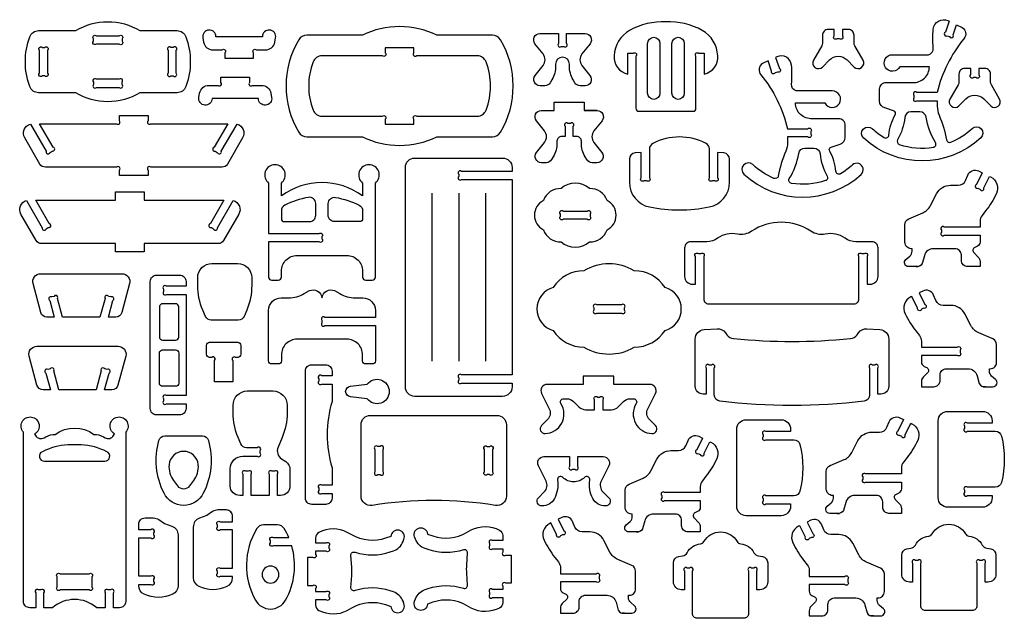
# Model space of a CAD drawing. Extents: x 455 to 818, y -242 to 207.
# Tile 1 of 2: x 455 to 817, y -242 to -22. Entities that reach past the tile are written whole.
import ezdxf

# ---------------------------------------------------------------- set-up
doc = ezdxf.new("R2010")
doc.units = 0
doc.header["$MEASUREMENT"] = 0
doc.layers.get('DEFPOINTS').update_dxf_attribs({"color": 1, "linetype": 'CONTINUOUS'})
doc.layers.add('KONTUR', color=20, linetype='CONTINUOUS')

msp = doc.modelspace()

# ---------------------------------------------------------------- linework, layer by layer
at = {"layer": 'DEFPOINTS'}
msp.add_lwpolyline([(469.93, -225.84), (480.58, -225.84, -1), (481.64, -226.9), (481.64, -230.67, -1), (480.58, -231.73), (469.93, -231.73, -1), (468.87, -230.67), (468.87, -226.9, -1)], format="xyb", close=True, dxfattribs=at)
at = {"layer": 'KONTUR'}
for points in [[(458.8, -28.66, -0.314188), (462.04, -26.39), (475.67, -26.39, -0.27972), (499.23, -26.39), (512.86, -26.39, -0.314188), (516.11, -28.66, -0.178412), (516.11, -46.92, -0.314188), (512.86, -49.19), (499.23, -49.19, -0.27972), (475.67, -49.19), (462.04, -49.19, -0.314188), (458.8, -46.92, -0.178412)], [(557.52, -29.74, 0.274633), (557.52, -63.68, 0.264616), (560.49, -65.38), (580.89, -65.38, 0.230821), (608.22, -65.38), (628.62, -65.38, 0.264616), (631.59, -63.68, 0.274633), (631.59, -29.74, 0.264616), (628.62, -28.05), (608.22, -28.05, 0.230821), (580.89, -28.05), (560.49, -28.05, 0.264616)], [(692.32, -23.12, 0.130976), (678.99, -26.28, 0.25023), (673.29, -35.62, 0.38008), (678.31, -42.31), (678.3, -34.7), (680.24, -34.7, -1), (681.3, -35.76), (681.3, -54.85, 0.414214), (682.46, -56), (702.19, -56, 0.414214), (703.35, -54.85), (703.35, -35.76, -1), (704.41, -34.7), (706.35, -34.7), (706.34, -42.31, 0.38008), (711.36, -35.62, 0.25023), (705.66, -26.28, 0.130976)], [(796.29, -22.94), (794.92, -26.95, 1), (795.58, -28.3), (796.41, -28.58, 1), (797.76, -27.92), (799.02, -24.24), (801.12, -25.19, -0.438751), (801.73, -29.34, 0.114696), (791.91, -49.1), (784.44, -49.1, 1), (783.38, -50.17), (783.38, -51.04, 1), (784.44, -52.1), (791.91, -52.1), (791.91, -54.17, 0.102365), (792.57, -57.38, -0.056759), (795.34, -66.49, 0.480658), (796.92, -67.35, 0.086534), (804.7, -62.3, -1), (807.92, -65.76, -0.390732), (764.91, -65.89, -1), (768.1, -62.41, 0.050145), (772.43, -65.64, 0.556827), (774.18, -64.75, -0.109708), (776.46, -57.34, 0.51582), (775.88, -55.84), (772.65, -54.78, -0.338122), (770.74, -52.28), (770.74, -47.87, -0.414214), (773.19, -45.41), (782.84, -45.41, 0.436799), (789.03, -39.62), (778.21, -39.62, -0.587447), (772.89, -39.87, -0.587447), (775.48, -35.22), (788.75, -35.22, 0.360472), (790.47, -32.72, -0.043999), (790.47, -25.81, -0.520138), (795.82, -22.72)], [(483.27, -28.32), (491.64, -28.32, -1), (492.7, -29.39), (492.7, -30.26, -1), (491.64, -31.32), (483.27, -31.32, -1), (482.2, -30.26), (482.2, -29.39, -1)], [(527.16, -28.61, 0.441319), (524.52, -26.17, 0.441319), (522.32, -29.03), (522.6, -30.6, 0.363296), (526.01, -33.45), (529.37, -33.45, -1), (530.43, -34.51), (530.43, -36.45), (540.93, -36.45), (540.93, -34.51, -1), (541.99, -33.45), (545.35, -33.45, 0.363296), (548.76, -30.6), (549.04, -29.03, 0.441319), (546.85, -26.17, 0.441319), (544.2, -28.61)], [(651.84, -39.3, -0.131652), (650.45, -44.49), (649.87, -45.5, -0.267949), (647.87, -46.65), (646.11, -46.65, -0.627694), (644.3, -42.91), (647.22, -39.23, 0.349469), (647.22, -34.92), (644.26, -31.21, -0.628435), (646.07, -27.47), (652.87, -27.47), (652.87, -31.15, 1), (653.93, -32.21), (654.8, -32.21, 1), (655.87, -31.15), (655.87, -27.47), (662.66, -27.47, -0.628435), (664.47, -31.21), (661.51, -34.92, 0.349469), (661.51, -39.23), (664.43, -42.91, -0.627694), (662.62, -46.65), (660.86, -46.65, -0.267949), (658.86, -45.5), (658.28, -44.49, -0.131652), (656.89, -39.3), (656.89, -38.69, 1), (651.84, -38.69)], [(685.6, -31.1, -1), (690.13, -31.1), (690.13, -49.35, -1), (685.6, -49.35)], [(694.52, -31.1, -1), (699.05, -31.1), (699.05, -49.35, -1), (694.52, -49.35)], [(757.09, -25.99), (757.09, -28.29, -1), (756.02, -29.35), (755.15, -29.35, -1), (754.09, -28.29), (754.09, -25.99), (751.86, -25.99, 0.414214), (749.79, -28.06), (749.79, -30.94, -0.131652), (749.51, -31.98), (746.48, -37.23, 0.876976), (749.75, -39.74), (752.32, -37.16, -0.414214), (758.85, -37.16), (761.42, -39.74, 0.876976), (764.69, -37.23), (761.66, -31.98, -0.131652), (761.38, -30.94), (761.38, -28.06, 0.414214), (759.31, -25.99)], [(465.35, -33.6), (465.35, -41.98, -1), (464.29, -43.04), (463.42, -43.04, -1), (462.35, -41.98), (462.35, -33.6, -1), (463.42, -32.54), (464.29, -32.54, -1)], [(509.55, -33.6), (509.55, -41.98, 1), (510.61, -43.04), (511.49, -43.04, 1), (512.55, -41.98), (512.55, -33.6, 1), (511.49, -32.54), (510.61, -32.54, 1)], [(589.31, -32.64), (589.31, -34.58, -1), (588.24, -35.64), (566.04, -35.64, 0.311557), (562.8, -37.88, 0.183361), (562.8, -55.55, 0.311557), (566.04, -57.78), (588.24, -57.78, -1), (589.31, -58.84), (589.31, -60.78), (599.8, -60.78), (599.8, -58.84, -1), (600.87, -57.78), (623.07, -57.78, 0.311557), (626.3, -55.55, 0.183361), (626.3, -37.88, 0.311557), (623.07, -35.64), (600.87, -35.64, -1), (599.8, -34.58), (599.8, -32.64)], [(732.6, -36.23), (733.96, -40.25, -1), (733.3, -41.59), (732.47, -41.88, -1), (731.13, -41.22), (729.87, -37.53), (727.77, -38.48, 0.438751), (727.15, -42.63, -0.114696), (736.98, -62.4), (744.44, -62.4, -1), (745.51, -63.46), (745.51, -64.34, -1), (744.44, -65.4), (736.98, -65.4), (736.98, -67.46, -0.102365), (736.32, -70.67, 0.056759), (733.55, -79.79, -0.480658), (731.96, -80.64, -0.086534), (724.18, -75.59, 1), (720.97, -79.06, 0.390732), (763.97, -79.18, 1), (760.78, -75.7, -0.050145), (756.46, -78.94, -0.556827), (754.71, -78.04, 0.109708), (752.43, -70.63, -0.51582), (753, -69.13), (756.24, -68.08, 0.338122), (758.15, -65.57), (758.15, -61.16, 0.414214), (755.69, -58.71), (746.05, -58.71, -0.436799), (739.86, -52.92), (750.68, -52.92, 0.587447), (755.99, -53.16, 0.587447), (753.4, -48.51), (740.14, -48.52, -0.360472), (738.42, -46.02, 0.043999), (738.42, -39.1, 0.520138), (733.07, -36.01)], [(807.2, -40.25), (807.2, -42.55, -1), (806.14, -43.62), (805.26, -43.62, -1), (804.2, -42.55), (804.2, -40.25), (801.98, -40.25, 0.414214), (799.9, -42.33), (799.9, -45.21, -0.131652), (799.62, -46.25), (796.59, -51.49, 0.876976), (799.86, -54), (802.44, -51.43, -0.414214), (808.96, -51.43), (811.54, -54, 0.876976), (814.81, -51.49), (811.78, -46.25, -0.131652), (811.5, -45.21), (811.5, -42.33, 0.414214), (809.42, -40.25)], [(483.27, -47.25), (491.64, -47.25, 1), (492.7, -46.19), (492.7, -45.32, 1), (491.64, -44.25), (483.27, -44.25, 1), (482.2, -45.32), (482.2, -46.19, 1)], [(525.7, -51.32, -0.441319), (523.05, -53.77, -0.441319), (520.86, -50.91), (521.14, -49.34, -0.363296), (524.55, -46.49), (527.91, -46.49, 1), (528.97, -45.42), (528.97, -43.49), (539.47, -43.49), (539.47, -45.42, 1), (540.53, -46.49), (543.89, -46.49, -0.363296), (547.3, -49.34), (547.58, -50.91, -0.441319), (545.38, -53.77, -0.441319), (542.74, -51.32)], [(658.31, -65.2), (658.31, -61.51, 1), (657.24, -60.45), (656.37, -60.45, 1), (655.31, -61.51), (655.31, -65.2), (654.06, -65.2, 0.414214), (652.33, -66.93), (652.33, -67.54, -0.131652), (650.94, -72.73), (650.36, -73.73, -0.267949), (648.36, -74.89), (646.6, -74.89, -0.627694), (644.8, -71.14), (647.72, -67.47, 0.349469), (647.71, -63.15), (644.76, -59.45, -0.628435), (646.56, -55.7), (651.35, -55.7), (651.35, -52.7), (662.27, -52.7), (662.27, -55.7), (667.05, -55.7, -0.628435), (668.86, -59.45), (665.9, -63.15, 0.349469), (665.9, -67.47), (668.82, -71.14, -0.627694), (667.01, -74.89), (665.25, -74.89, -0.267949), (663.25, -73.73), (662.67, -72.73, -0.131652), (661.28, -67.54), (661.28, -66.93, 0.414214), (659.55, -65.2)], [(491.7, -79.52), (491.7, -77.59, 1), (490.64, -76.52), (464.53, -76.52, -0.267949), (462.53, -75.37), (456.97, -65.75, -0.487619), (459.01, -60.69), (464.79, -70.7, 1), (466.24, -71.09), (467, -70.65, 1), (467.39, -69.2), (462.4, -60.55), (490.64, -60.55, 1), (491.7, -59.49), (491.7, -57.55), (502.2, -57.55), (502.2, -59.49, 1), (503.26, -60.55), (531.5, -60.55), (526.51, -69.2, 1), (526.89, -70.65), (527.65, -71.09, 1), (529.1, -70.7), (534.88, -60.69, -0.487619), (536.93, -65.75), (531.37, -75.37, -0.267949), (529.37, -76.52), (503.26, -76.52, 1), (502.2, -77.59), (502.2, -79.52)], [(791.28, -67.43, -0.102416), (787.83, -58.16, 0.370344), (785.55, -56.2), (782.27, -56.2, 0.386693), (779.97, -58.29, -0.107473), (777.35, -66.51, 0.476686), (777.99, -68.18, 0.117674), (790.48, -69.19, 0.538917)], [(678.89, -82.06, 0.357981), (686.32, -91.11, 0.098177), (708.24, -91.11, 0.357981), (715.68, -82.06), (715.68, -73.6, 0.385638), (713.6, -71.31), (711.3, -71.08), (711.3, -80.43, -1), (710.24, -81.49), (709.37, -81.49, -1), (708.3, -80.43), (708.3, -69.84, 0.281144), (707.05, -67.79, 0.241814), (687.52, -67.79, 0.281144), (686.26, -69.84), (686.26, -80.43, -1), (685.2, -81.49), (684.33, -81.49, -1), (683.26, -80.43), (683.26, -71.08), (680.97, -71.31, 0.385638), (678.89, -73.6)], [(737.6, -80.73, 0.102416), (741.05, -71.46, -0.370344), (743.33, -69.5), (746.62, -69.5, -0.386693), (748.91, -71.59, 0.107473), (751.54, -79.8, -0.476686), (750.89, -81.47, -0.117674), (738.4, -82.48, -0.538917)], [(547.64, -118.02), (550, -118.02, 0.414214), (551.16, -116.86), (551.16, -114.7, -0.414214), (556.92, -108.93), (575.22, -108.93, -0.414214), (580.98, -114.7), (580.98, -116.86, 0.414214), (582.14, -118.02), (584.5, -118.02, 0.414214), (585.65, -116.86), (585.65, -82.36, 0.712109), (583.32, -75.62, 0.712109), (580.98, -82.36), (580.98, -87.05, 0.327793), (551.16, -87.05), (551.16, -82.36, 0.712109), (548.82, -75.62, 0.712109), (546.49, -82.36), (546.49, -100.93), (565.01, -100.93, -1), (566.07, -102), (566.07, -102.87, -1), (565.01, -103.93), (546.49, -103.93), (546.49, -116.86, 0.414214)], [(635.84, -78.05), (617.32, -78.05, 1), (616.25, -79.11), (616.25, -79.98, 1), (617.32, -81.05), (635.84, -81.05), (635.84, -152.78), (617.32, -152.78, 1), (616.25, -153.84), (616.25, -154.71, 1), (617.32, -155.78), (635.84, -155.78), (635.84, -157.2, -0.414214), (632.37, -160.66), (600.13, -160.66, -0.414214), (596.67, -157.2), (596.67, -76.62, -0.414214), (600.13, -73.16), (632.37, -73.16, -0.414214), (635.84, -76.62)], [(784.06, -113.03), (784.96, -113.03), (781.38, -113.03, -0.69618), (780.4, -110.39), (781.85, -109.15, 0.218856), (782.66, -107.4), (782.66, -106.44), (782.35, -106.44, -0.414214), (780.04, -104.13), (780.04, -97.6, -0.300567), (781.44, -95.47), (786.59, -93.28, 0.175054), (789.46, -90.61), (791.67, -86.31, -0.281092), (796.8, -83.18), (799.65, -83.18, 0.302959), (802.31, -81.4), (803.15, -79.4, -0.432835), (807.09, -77.91), (808.43, -78.58), (806.34, -82.83, 1), (806.83, -84.25), (807.61, -84.63, 1), (809.03, -84.15), (811.13, -79.9), (811.51, -80.09, -0.412418), (813.63, -86.24, -0.053802), (809.69, -92.54), (808.36, -94.23, 0.168092), (807.62, -96.37), (807.62, -98.54), (794.51, -98.54, 1), (793.44, -99.6), (793.44, -100.47, 1), (794.51, -101.54), (807.62, -101.54), (807.62, -104, -0.288515), (806.64, -105.56), (805.66, -106.04, 0.517103), (805.34, -107.89), (806.95, -109.5, -0.198912), (807.62, -111.13), (807.62, -113.03), (803.07, -113.03, -0.414214), (800.76, -110.72), (800.76, -108.75, 0.414214), (798.45, -106.44), (790.53, -106.44, 0.339454), (787.19, -109.01), (786.41, -111.92, -0.339454)], [(664.25, -103.92, 0.32816), (670.75, -99.53, 0.608717), (670.75, -88.77, 0.32816), (664.25, -84.38, 0.374627), (653.83, -84.38, 0.32816), (647.32, -88.77, 0.608717), (647.32, -99.53, 0.32816), (653.83, -103.92, 0.374627)], [(463.12, -104.58, -0.267949), (461.12, -103.42), (455.56, -93.8, -0.487619), (457.61, -88.74), (463.39, -98.75, 1), (464.84, -99.14), (465.59, -98.7, 1), (465.98, -97.25), (460.99, -88.61), (490.29, -88.61), (490.29, -85.61), (500.79, -85.61), (500.79, -88.61), (530.09, -88.61), (525.1, -97.25, 1), (525.49, -98.7), (526.25, -99.14, 1), (527.7, -98.75), (533.48, -88.74, -0.487619), (535.52, -93.8), (529.96, -103.42, -0.267949), (527.96, -104.58), (500.79, -104.58), (500.79, -107.58), (490.29, -107.58), (490.29, -104.58)], [(552.41, -90.5, 0.281144), (551.16, -92.56), (551.16, -95.36, 0.414214), (552.31, -96.52), (561.48, -96.52, 0.414214), (563.79, -94.21), (563.79, -89.89, 0.464054), (561.1, -87.62, 0.077001)], [(579.73, -90.5, -0.281144), (580.98, -92.56), (580.98, -95.36, -0.414214), (579.83, -96.52), (570.66, -96.52, -0.414214), (568.35, -94.21), (568.35, -89.89, -0.464054), (571.04, -87.62, -0.077001)], [(654.64, -92.65), (663.44, -92.65, -1), (664.5, -93.71), (664.5, -94.59, -1), (663.44, -95.65), (654.64, -95.65, -1), (653.58, -94.59), (653.58, -93.71, -1)], [(761.44, -126.67, 0.414214), (763.17, -124.94), (763.17, -109.29, -1), (764.23, -108.23), (765.11, -108.23, -1), (766.17, -109.29), (766.17, -119.5), (767.31, -119.5, 0.414214), (770.2, -116.62), (770.2, -106.18, 0.414214), (767.89, -103.87), (762.07, -103.87, -0.1548), (758.08, -102.6, 0.206677), (750.8, -101.08, -0.200512), (745.56, -100.04, 0.304221), (723.79, -100.04, -0.200512), (718.55, -101.08, 0.206677), (711.27, -102.6, -0.1548), (707.28, -103.87), (701.46, -103.87, 0.414214), (699.16, -106.18), (699.16, -116.62, 0.414214), (702.04, -119.5), (703.18, -119.5), (703.18, -109.29, -1), (704.24, -108.23), (705.12, -108.23, -1), (706.18, -109.29), (706.18, -124.94, 0.414214), (707.91, -126.67)], [(522.28, -128.96, -0.100549), (520.45, -119.95), (520.45, -117.05, -0.414214), (525.65, -111.86), (535.08, -111.86, -0.414214), (540.27, -117.05), (540.27, -119.95, -0.100549), (538.45, -128.96), (537.45, -131.29, -0.301123), (535.33, -132.7), (525.4, -132.7, -0.301123), (523.27, -131.29)], [(691.99, -136.48, 0.756347), (691.99, -120.66, 0.253291), (680.69, -114.53, 0.2751), (662.23, -114.53, 0.253291), (650.94, -120.66, 0.756347), (650.94, -136.48, 0.253291), (662.23, -142.6, 0.2751), (680.69, -142.6, 0.253291)], [(492.64, -115.65, -0.493145), (495.43, -119.28), (492.58, -129.91, -0.339454), (490.35, -131.62), (487.67, -131.62), (489.32, -125.48, 1), (488.57, -124.18), (487.72, -123.95, 1), (486.42, -124.7), (484.57, -131.62), (470.86, -131.62), (469.01, -124.7, 1), (467.71, -123.95), (466.86, -124.18, 1), (466.11, -125.48), (467.76, -131.62), (465.08, -131.62, -0.339454), (462.85, -129.91), (460, -119.28, -0.493145), (462.79, -115.65)], [(516.16, -160.4), (508.97, -160.4, 1), (507.9, -161.46), (507.9, -162.33, 1), (508.97, -163.4), (516.16, -163.4), (516.16, -165.14, -0.414214), (513.85, -167.45), (505.34, -167.45, -0.414214), (503.03, -165.14), (503.03, -118.48, -0.414214), (505.34, -116.17), (513.85, -116.17, -0.414214), (516.16, -118.48), (516.16, -120.23), (508.97, -120.23, 1), (507.9, -121.29), (507.9, -122.17, 1), (508.97, -123.23), (516.16, -123.23)], [(551.16, -145.45), (551.16, -147.62, -0.414214), (550, -148.77), (547.64, -148.77, -0.414214), (546.49, -147.62), (546.49, -129.11, -0.414214), (551.1, -124.49), (553.81, -124.49, 0.131652), (559.58, -122.95), (561.48, -121.85, -0.512051), (566.07, -124.49, -0.512051), (570.66, -121.85), (572.56, -122.95, 0.131652), (578.33, -124.49), (581.04, -124.49, -0.414214), (585.65, -129.11), (585.65, -131.68), (567.13, -131.68, 1), (566.07, -132.75), (566.07, -133.62, 1), (567.13, -134.68), (585.65, -134.68), (585.65, -147.62, -0.414214), (584.5, -148.77), (582.14, -148.77, -0.414214), (580.98, -147.62), (580.98, -145.45, 0.414214), (575.22, -139.68), (556.92, -139.68, 0.414214)], [(809.68, -157.11), (808.78, -157.11), (812.36, -157.11, 0.69618), (813.34, -154.47), (811.89, -153.23, -0.218856), (811.08, -151.47), (811.08, -150.52), (811.39, -150.52, 0.414214), (813.7, -148.21), (813.7, -141.67, 0.300567), (812.3, -139.55), (807.15, -137.36, -0.175054), (804.28, -134.69), (802.07, -130.39, 0.281092), (796.94, -127.26), (794.09, -127.26, -0.302959), (791.43, -125.48), (790.59, -123.47, 0.432835), (786.65, -121.99), (785.31, -122.66), (787.4, -126.9, -1), (786.91, -128.33), (786.13, -128.71, -1), (784.71, -128.23), (782.62, -123.98), (782.23, -124.17, 0.412418), (780.12, -130.32, 0.053802), (784.05, -136.62), (785.38, -138.31, -0.168092), (786.12, -140.45), (786.12, -142.61), (799.24, -142.61, -1), (800.3, -143.68), (800.3, -144.55, -1), (799.24, -145.61), (786.12, -145.61), (786.12, -148.08, 0.288515), (787.1, -149.64), (788.08, -150.11, -0.517103), (788.4, -151.97), (786.79, -153.58, 0.198912), (786.12, -155.21), (786.12, -157.11), (790.67, -157.11, 0.414214), (792.98, -154.8), (792.98, -152.83, -0.414214), (795.29, -150.52), (803.21, -150.52, -0.339454), (806.55, -153.09), (807.33, -156, 0.339454)], [(512.34, -126.66), (507.55, -126.66, 0.414214), (506.39, -127.82), (506.39, -138.87, 0.414214), (507.55, -140.02), (512.34, -140.02, 0.414214), (513.49, -138.87), (513.49, -127.82, 0.414214)], [(666.91, -130.07), (676.02, -130.07, 1), (677.08, -129.01), (677.08, -128.13, 1), (676.02, -127.07), (666.91, -127.07, 1), (665.84, -128.13), (665.84, -129.01, 1)], [(706.31, -136.17), (711.12, -135.86, -0.258789), (714.16, -137.3), (714.67, -138.02, 0.215961), (717.15, -139.44, 0.04907), (760.04, -139.44, 0.215961), (762.51, -138.02), (763.03, -137.3, -0.258789), (766.06, -135.86), (770.87, -136.17, -0.395564), (774.11, -139.62), (774.11, -156.97, -0.414214), (771.23, -159.85), (770.09, -159.85), (770.09, -150.25, 1), (769.03, -149.19), (768.15, -149.19, 1), (767.09, -150.25), (767.09, -160.16, -0.379167), (765.06, -162.45, -0.060635), (712.12, -162.45, -0.379167), (710.09, -160.16), (710.09, -150.25, 1), (709.03, -149.19), (708.16, -149.19, 1), (707.09, -150.25), (707.09, -159.85), (705.96, -159.85, -0.414214), (703.07, -156.97), (703.07, -139.62, -0.395564)], [(535.15, -146.39), (534.37, -146.39, 1), (533.3, -147.45), (533.3, -155.27), (526.65, -155.27), (526.65, -147.45, 1), (525.59, -146.39), (524.81, -146.39, -0.414214), (523.65, -145.23), (523.65, -141.97, -0.414214), (524.81, -140.81), (535.15, -140.81, -0.414214), (536.3, -141.97), (536.3, -145.23, -0.414214)], [(491.24, -142.26, -0.493145), (494.03, -145.89), (491.18, -156.52, -0.339454), (488.95, -158.23), (486.27, -158.23), (487.91, -152.09, 1), (487.16, -150.79), (486.32, -150.56, 1), (485.02, -151.32), (483.16, -158.23), (469.46, -158.23), (467.61, -151.32, 1), (466.31, -150.56), (465.46, -150.79, 1), (464.71, -152.09), (466.36, -158.23), (463.68, -158.23, -0.339454), (461.45, -156.52), (458.6, -145.89, -0.493145), (461.39, -142.26)], [(512.34, -156.96), (507.55, -156.96, -0.414214), (506.39, -155.81), (506.39, -144.76, -0.414214), (507.55, -143.6), (512.34, -143.6, -0.414214), (513.49, -144.76), (513.49, -155.81, -0.414214)], [(569.76, -193.3), (565.95, -193.3, 1), (564.89, -194.36), (564.89, -195.23, 1), (565.95, -196.3), (569.76, -196.3), (569.76, -198.04, -0.414214), (567.45, -200.35), (562.32, -200.35, -0.414214), (560.01, -198.04), (560.01, -151.38, -0.414214), (562.32, -149.07), (567.45, -149.07, -0.414214), (569.76, -151.38), (569.76, -153.13), (565.95, -153.13, 1), (564.89, -154.19), (564.89, -155.06, 1), (565.95, -156.13), (569.76, -156.13), (569.76, -162.53, 0.14798), (569.76, -186.89)], [(576.49, -160.84, -0.887813), (576.49, -156.94), (582.68, -156.2, -0.721474), (590.76, -158.89, -0.721474), (582.68, -161.57)], [(666.1, -165.55), (666.1, -161.96, -1), (667.16, -160.9), (668.03, -160.9, -1), (669.1, -161.96), (669.1, -165.55), (672.34, -165.55, 0.198912), (674.79, -164.53), (676.75, -162.57, -0.198912), (679.19, -161.56), (680.44, -161.56, -0.590467), (681.42, -163.33, 0.577506), (687.21, -174.33, 0.68225), (688.5, -171.38), (686.33, -169.21, -0.323318), (685.69, -165.21), (688.51, -159.59, 0.558125), (686.44, -156.25), (673.21, -156.25), (673.21, -153.25), (661.98, -153.25), (661.98, -156.25), (648.75, -156.25, 0.558125), (646.69, -159.59), (649.51, -165.21, -0.323318), (648.86, -169.21), (646.69, -171.38, 0.68225), (647.98, -174.33, 0.577506), (653.78, -163.33, -0.590467), (654.75, -161.56), (656, -161.56, -0.198912), (658.45, -162.57), (660.4, -164.53, 0.198912), (662.85, -165.55)], [(540.03, -197.06), (540.03, -189.24, 1), (538.97, -188.18), (538.1, -188.18, 1), (537.03, -189.24), (537.03, -197.06), (535.85, -197.06, -0.414214), (532.39, -193.6), (532.39, -187.22, -0.414214), (537.01, -182.6), (542.3, -182.6, 1), (543.36, -181.54), (543.36, -180.6, 1), (542.3, -179.53), (538.39, -179.53, -0.301123), (536.27, -178.13), (535.28, -175.79, -0.100549), (533.45, -166.78), (533.45, -163.88, -0.414214), (538.64, -158.69), (548.08, -158.69, -0.414214), (553.27, -163.88), (553.27, -166.78, -0.100549), (551.44, -175.79), (549.94, -179.34, 0.360488), (551.2, -183.57), (552.78, -184.62, -0.250847), (554.32, -187.5), (554.32, -193.6, -0.414214), (550.86, -197.06), (549.68, -197.06), (549.68, -189.24, 1), (548.62, -188.18), (547.75, -188.18, 1), (546.68, -189.24), (546.68, -197.06)], [(812.04, -169.63), (812.04, -170.49), (803, -170.49, 1), (801.93, -171.55), (801.93, -172.43, 1), (803, -173.49), (813.23, -173.49, -0.343094), (815.47, -175.23, -0.125025), (815.47, -192.32, -0.343094), (813.23, -194.06), (803, -194.06, 1), (801.93, -195.12), (801.93, -195.99, 1), (803, -197.06), (812.04, -197.06), (812.04, -197.91, -0.414214), (808.58, -201.37), (795.73, -201.37, -0.414214), (792.27, -197.91), (792.27, -169.63, -0.414214), (795.73, -166.17), (808.58, -166.17, -0.414214)], [(486.42, -175.88, 0.414214), (489.57, -175.03), (489.92, -174.44, -0.709008), (491.08, -168.27, -0.709008), (494.02, -173.81), (494.02, -235.96, -0.414214), (491.72, -238.27), (489.53, -238.27), (489.53, -232.8, 1), (488.47, -231.73), (487.59, -231.73, 1), (486.53, -232.8), (486.53, -238.27), (483.36, -238.27, 0.372772), (467.15, -238.27), (463.98, -238.27), (463.98, -232.8, 1), (462.91, -231.73), (462.04, -231.73, 1), (460.98, -232.8), (460.98, -238.27), (458.79, -238.27, -0.414214), (456.48, -235.96), (456.48, -173.81, -0.709008), (459.43, -168.27, -0.709008), (460.59, -174.44), (460.94, -175.03, 0.414214), (464.09, -175.88), (464.68, -175.53, -0.131652), (468.14, -174.61, -0.325362), (482.36, -174.61, -0.131652), (485.83, -175.53)], [(580.42, -171.11, -0.414214), (583.88, -167.64), (630.28, -167.64, -0.414214), (633.75, -171.11), (633.75, -197.3, -0.462325), (629.73, -200.72, 0.080889), (584.44, -200.72, -0.462325), (580.42, -197.3)], [(738.08, -172.73), (738.08, -173.59), (729.04, -173.59, 1), (727.97, -174.65), (727.97, -175.53, 1), (729.04, -176.59), (739.27, -176.59, -0.343094), (741.51, -178.33, -0.125025), (741.51, -195.42, -0.343094), (739.27, -197.16), (729.04, -197.16, 1), (727.97, -198.22), (727.97, -199.09, 1), (729.04, -200.16), (738.08, -200.16), (738.08, -201.01, -0.414214), (734.62, -204.47), (721.77, -204.47, -0.414214), (718.31, -201.01), (718.31, -172.73, -0.414214), (721.77, -169.27), (734.62, -169.27, -0.414214)], [(755.2, -203.64), (756.09, -203.64), (752.51, -203.64, -0.69618), (751.53, -201), (752.98, -199.75, 0.218856), (753.79, -198), (753.79, -197.05), (753.48, -197.05, -0.414214), (751.17, -194.74), (751.17, -188.2, -0.300567), (752.58, -186.08), (757.73, -183.89, 0.175054), (760.6, -181.22), (762.8, -176.92, -0.281092), (767.93, -173.79), (770.78, -173.79, 0.302959), (773.45, -172.01), (774.28, -170, -0.432835), (778.22, -168.52), (779.57, -169.19), (777.48, -173.43, 1), (777.96, -174.86), (778.75, -175.24, 1), (780.17, -174.76), (782.26, -170.51), (782.64, -170.7, -0.412418), (784.76, -176.85, -0.053802), (780.82, -183.15), (779.5, -184.84, 0.168092), (778.76, -186.97), (778.76, -189.14), (765.64, -189.14, 1), (764.58, -190.21), (764.58, -191.08, 1), (765.64, -192.14), (778.76, -192.14), (778.76, -194.61, -0.288515), (777.77, -196.17), (776.79, -196.64, 0.517103), (776.47, -198.5), (778.08, -200.11, -0.198912), (778.76, -201.74), (778.76, -203.64), (774.2, -203.64, -0.414214), (771.89, -201.33), (771.89, -199.36, 0.414214), (769.59, -197.05), (761.67, -197.05, 0.339454), (758.32, -199.61), (757.54, -202.53, -0.339454)], [(508.1, -196.26, -0.188994), (506.21, -176.82, -0.335294), (508.43, -175.14), (522.17, -175.14, -0.335294), (524.38, -176.82, -0.188994), (522.5, -196.26, -0.613363)], [(681.39, -210.45), (682.29, -210.45), (678.7, -210.45, -0.69618), (677.73, -207.81), (679.18, -206.56, 0.218856), (679.98, -204.81), (679.98, -203.86), (679.68, -203.86, -0.414214), (677.37, -201.55), (677.37, -195.01, -0.300567), (678.77, -192.89), (683.92, -190.7, 0.175054), (686.79, -188.03), (689, -183.73, -0.281092), (694.13, -180.6), (696.98, -180.6, 0.302959), (699.64, -178.82), (700.48, -176.81, -0.432835), (704.41, -175.33), (705.76, -176), (703.67, -180.24, 1), (704.16, -181.67), (704.94, -182.05, 1), (706.36, -181.57), (708.45, -177.32), (708.84, -177.51, -0.412418), (710.95, -183.66, -0.053802), (707.02, -189.96), (705.69, -191.65, 0.168092), (704.95, -193.79), (704.95, -195.95), (691.83, -195.95, 1), (690.77, -197.02), (690.77, -197.89, 1), (691.83, -198.95), (704.95, -198.95), (704.95, -201.42, -0.288515), (703.97, -202.98), (702.98, -203.45, 0.517103), (702.67, -205.31), (704.28, -206.92, -0.198912), (704.95, -208.55), (704.95, -210.45), (700.4, -210.45, -0.414214), (698.09, -208.14), (698.09, -206.17, 0.414214), (695.78, -203.86), (687.86, -203.86, 0.339454), (684.52, -206.42), (683.74, -209.34, -0.339454)], [(463.43, -180.97, 0.807396), (464.19, -184.5), (486.32, -184.5, 0.807396), (487.08, -180.97), (485.97, -180.47, 0.106564), (476.46, -178.42), (474.04, -178.42, 0.106564), (464.54, -180.47)], [(585.5, -180.13), (585.5, -188.33, 1), (586.56, -189.39), (587.44, -189.39, 1), (588.5, -188.33), (588.5, -180.13, 1), (587.44, -179.07), (586.56, -179.07, 1)], [(628.67, -180.13), (628.67, -188.33, -1), (627.61, -189.39), (626.73, -189.39, -1), (625.67, -188.33), (625.67, -180.13, -1), (626.73, -179.07), (627.61, -179.07, -1)], [(520.65, -185.74, 0.910256), (509.94, -185.74, 0.186543), (511.59, -191.61), (512.99, -193.46, 0.499812), (517.6, -193.46), (519, -191.61, 0.186543)], [(656.94, -182.79), (656.94, -186.38, 1), (658, -187.44), (658.88, -187.44, 1), (659.94, -186.38), (659.94, -182.79), (669.33, -182.79, -0.558125), (671.39, -186.14), (668.57, -191.75, 0.323318), (669.21, -195.75), (671.38, -197.92, -0.68225), (670.09, -200.88, -0.286613), (665.46, -198.2, -0.160038), (664.4, -191.41, 0.732143), (662.44, -190.41, -0.419662), (654.44, -190.41, 0.732143), (652.48, -191.41, -0.160038), (651.42, -198.2, -0.286613), (646.79, -200.88, -0.68225), (645.5, -197.92), (647.67, -195.75, 0.323318), (648.32, -191.75), (645.5, -186.14, -0.558125), (647.56, -182.79)], [(533.27, -209.72), (528.75, -209.72, -1), (527.69, -208.66), (527.69, -207.78, -1), (528.75, -206.72), (533.27, -206.72), (533.27, -204.68, 0.414214), (530.96, -202.37), (527.82, -202.37, 0.149546), (525.88, -202.96), (523.8, -204.37), (521.06, -205.4, 0.31269), (518.81, -208.64), (518.81, -227.24, 0.29069), (520.8, -230.38, 0.223211), (531.28, -230.38, 0.29069), (533.27, -227.24), (533.27, -226.77), (528.75, -226.77, -1), (527.69, -225.71), (527.69, -224.83, -1), (528.75, -223.77), (533.27, -223.77)], [(498.79, -212.65), (503.3, -212.65, 1), (504.36, -211.59), (504.36, -210.71, 1), (503.3, -209.65), (498.79, -209.65), (498.79, -207.61, -0.414214), (501.1, -205.3), (504.24, -205.3, -0.149546), (506.17, -205.89), (508.25, -207.29), (511, -208.32, -0.31269), (513.25, -211.56), (513.25, -230.17, -0.29069), (511.26, -233.3, -0.223211), (500.78, -233.3, -0.29069), (498.79, -230.17), (498.79, -229.7), (503.3, -229.7, 1), (504.36, -228.64), (504.36, -227.76, 1), (503.3, -226.7), (498.79, -226.7)], [(677.17, -240.26), (676.27, -240.26), (679.86, -240.26, 0.69618), (680.83, -237.62), (679.38, -236.38, -0.218856), (678.58, -234.63), (678.58, -233.67), (678.88, -233.67, 0.414214), (681.19, -231.37), (681.19, -224.83, 0.300567), (679.79, -222.71), (674.64, -220.51, -0.175054), (671.77, -217.84), (669.56, -213.55, 0.281092), (664.43, -210.41), (661.58, -210.41, -0.302959), (658.92, -208.64), (658.08, -206.63, 0.432835), (654.15, -205.15), (652.8, -205.81), (654.89, -210.06, -1), (654.4, -211.48), (653.62, -211.87, -1), (652.2, -211.38), (650.11, -207.13), (649.72, -207.32, 0.412418), (647.61, -213.48, 0.053802), (651.54, -219.78), (652.87, -221.46, -0.168092), (653.61, -223.6), (653.61, -225.77), (666.73, -225.77, -1), (667.79, -226.83), (667.79, -227.71, -1), (666.73, -228.77), (653.61, -228.77), (653.61, -231.24, 0.288515), (654.59, -232.8), (655.58, -233.27, -0.517103), (655.89, -235.12), (654.28, -236.73, 0.198912), (653.61, -238.37), (653.61, -240.26), (658.16, -240.26, 0.414214), (660.47, -237.95), (660.47, -235.98, -0.414214), (662.78, -233.67), (670.7, -233.67, -0.339454), (674.04, -236.24), (674.82, -239.15, 0.339454)], [(768.48, -241.27), (767.59, -241.27), (771.17, -241.27, 0.69618), (772.15, -238.63), (770.7, -237.39, -0.218856), (769.89, -235.63), (769.89, -234.68), (770.2, -234.68, 0.414214), (772.51, -232.37), (772.51, -225.84, 0.300567), (771.1, -223.71), (765.95, -221.52, -0.175054), (763.08, -218.85), (760.88, -214.55, 0.281092), (755.74, -211.42), (752.9, -211.42, -0.302959), (750.23, -209.64), (749.4, -207.63, 0.432835), (745.46, -206.15), (744.11, -206.82), (746.2, -211.06, -1), (745.72, -212.49), (744.93, -212.87, -1), (743.51, -212.39), (741.42, -208.14), (741.04, -208.33, 0.412418), (738.92, -214.48, 0.053802), (742.86, -220.78), (744.18, -222.47, -0.168092), (744.92, -224.61), (744.92, -226.78), (758.04, -226.78, -1), (759.1, -227.84), (759.1, -228.71, -1), (758.04, -229.78), (744.92, -229.78), (744.92, -232.24, 0.288515), (745.9, -233.8), (746.89, -234.28, -0.517103), (747.21, -236.13), (745.6, -237.74, 0.198912), (744.92, -239.37), (744.92, -241.27), (749.48, -241.27, 0.414214), (751.79, -238.96), (751.79, -236.99, -0.414214), (754.09, -234.68), (762.01, -234.68, -0.339454), (765.36, -237.25), (766.14, -240.16, 0.339454)], [(554.97, -215.51), (548.23, -215.51, -1), (547.17, -214.45), (547.17, -213.57, -1), (548.23, -212.51), (553.89, -212.51, 0.035368), (552.21, -209.23, 0.261699), (549.74, -207.85), (544.6, -207.85, 0.261699), (542.13, -209.23, 0.2701), (541.63, -235.49, 0.587624), (552.71, -235.49, 0.2005)], [(564.97, -239.23, 0.24467), (575.36, -239.27), (577.04, -238.31, -0.217196), (589.42, -237.11), (591.4, -237.8, 0.459056), (594.38, -240.04, 0.459056), (596.15, -236.76), (595.81, -235.88, 0.221765), (592.31, -232.49), (591.15, -232.09, 0.163624), (578.21, -231.99, -0.531368), (576.69, -230.82), (576.98, -226.45, 0.033043), (576.98, -223.41), (576.69, -219.04, -0.531368), (578.21, -217.87, 0.163624), (591.15, -217.77), (592.31, -217.37, 0.221765), (595.81, -213.98), (596.15, -213.1, 0.459056), (594.38, -209.82, 0.459056), (591.4, -212.06), (589.42, -212.75, -0.217196), (577.04, -211.55), (575.36, -210.59, 0.24467), (564.97, -210.63, 0.278615), (563.74, -212.67), (563.74, -214.49), (567.55, -214.49, -1), (568.61, -215.55), (568.61, -216.43, -1), (567.55, -217.49), (563.74, -217.49), (563.74, -218.7, -1), (562.68, -219.77), (560.74, -219.77), (560.74, -230.09), (562.68, -230.09, -1), (563.74, -231.16), (563.74, -232.37), (567.55, -232.37, -1), (568.61, -233.43), (568.61, -234.31, -1), (567.55, -235.37), (563.74, -235.37), (563.74, -237.19, 0.278615)], [(631.23, -238.37, -0.24467), (620.84, -238.42), (619.17, -237.45, 0.217196), (606.78, -236.26), (604.81, -236.94, -0.459056), (601.83, -239.18, -0.459056), (600.06, -235.9), (600.39, -235.02, -0.221765), (603.9, -231.63), (605.05, -231.23, -0.163624), (618, -231.14, 0.531368), (619.51, -229.96), (619.22, -225.6, -0.033043), (619.22, -222.55), (619.51, -218.19, 0.531368), (618, -217.01, -0.163624), (605.05, -216.92), (603.9, -216.52, -0.221765), (600.39, -213.13), (600.06, -212.25, -0.459056), (601.83, -208.97, -0.459056), (604.81, -211.21), (606.78, -211.89, 0.217196), (619.17, -210.7), (620.84, -209.73, -0.24467), (631.23, -209.78, -0.278615), (632.47, -211.82), (632.47, -213.63), (628.66, -213.63, 1), (627.6, -214.7), (627.6, -215.57, 1), (628.66, -216.63), (632.47, -216.63), (632.47, -217.85, 1), (633.53, -218.91), (635.47, -218.91), (635.47, -229.24), (633.53, -229.24, 1), (632.47, -230.3), (632.47, -231.52), (628.66, -231.52, 1), (627.6, -232.58), (627.6, -233.45, 1), (628.66, -234.52), (632.47, -234.52), (632.47, -236.33, -0.278615)], [(790.07, -211.12, -0.572309), (802.27, -211.12, 0.236246), (803.57, -211.96, -0.245302), (808.42, -215.24, 0.231613), (810.08, -216.41), (811.54, -216.66, -0.367108), (813.47, -218.93), (813.47, -225.96, -0.414214), (810.59, -228.84), (809.45, -228.84), (809.45, -221.95, 1), (808.39, -220.89), (807.51, -220.89, 1), (806.45, -221.95), (806.45, -237.6, -0.414214), (804.72, -239.33), (787.62, -239.33, -0.414214), (785.88, -237.6), (785.88, -221.95, 1), (784.82, -220.89), (783.95, -220.89, 1), (782.88, -221.95), (782.88, -228.84), (781.75, -228.84, -0.414214), (778.86, -225.96), (778.86, -218.93, -0.367108), (780.79, -216.66), (782.26, -216.41, 0.231613), (783.91, -215.24, -0.245302), (788.77, -211.96, 0.236246)], [(706.27, -213.94, -0.572309), (718.47, -213.94, 0.236246), (719.77, -214.79, -0.245302), (724.63, -218.06, 0.231613), (726.28, -219.24), (727.75, -219.48, -0.367108), (729.68, -221.75), (729.68, -228.78, -0.414214), (726.79, -231.66), (725.66, -231.66), (725.66, -224.78, 1), (724.59, -223.71), (723.72, -223.71, 1), (722.66, -224.78), (722.66, -240.42, -0.414214), (720.92, -242.15), (703.82, -242.15, -0.414214), (702.09, -240.42), (702.09, -224.78, 1), (701.03, -223.71), (700.15, -223.71, 1), (699.09, -224.78), (699.09, -231.66), (697.95, -231.66, -0.414214), (695.07, -228.78), (695.07, -221.75, -0.367108), (697, -219.48), (698.46, -219.24, 0.231613), (700.12, -218.06, -0.245302), (704.97, -214.79, 0.236246)], [(547.17, -223.01, 0.414214), (544.08, -226.1, 0.414214), (547.17, -229.2, 0.414214), (550.26, -226.1, 0.414214)]]:
    msp.add_lwpolyline(points, format="xyb", close=True, dxfattribs=at)
for points in [[(667.05, -55.7), (662.27, -55.7)], [(606.38, -86.06), (606.38, -147.76)], [(616.25, -86.06), (616.25, -147.76)], [(626.13, -86.06), (626.13, -147.76)]]:
    msp.add_lwpolyline(points, dxfattribs=at)

doc.saveas('drawing.dxf')
